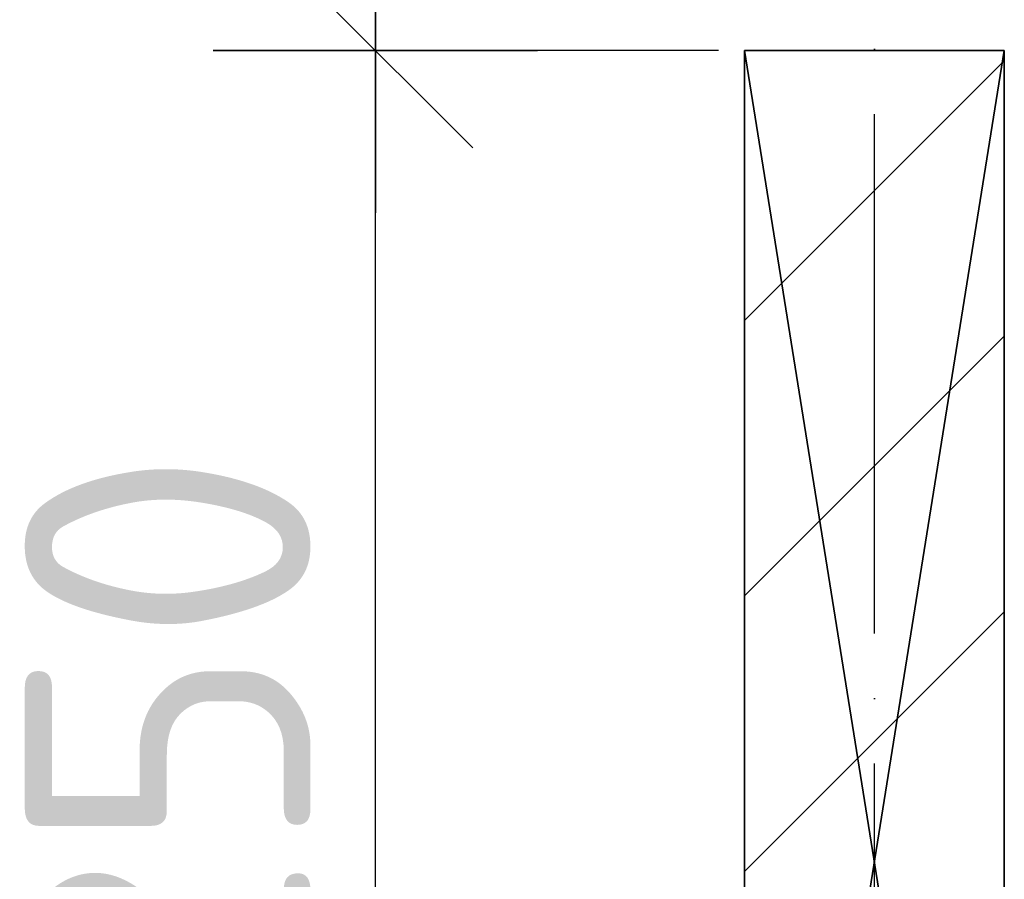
# Model space of a CAD drawing. Header units: millimetres. Extents: x 40580 to 559114, y -343730 to 81020.
# Tile 68 of 256: x 210082 to 210841, y -80192 to -79530. Entities that reach past the tile are written whole.
import ezdxf

# ---------------------------------------------------------------- set-up
doc = ezdxf.new("R2010")
doc.units = ezdxf.units.MM
doc.linetypes.add('______11', pattern=[500, 400, -50, 0, -50])
doc.linetypes.add('______5', pattern=[1100, 800, -100, 100, -100])
for name, color, linetype in [('____________', 7, 'Continuous'), ('___________________', 253, '______5'), ('______________________', 7, 'Continuous')]:
    doc.layers.add(name, color=color, linetype=linetype)
doc.styles.add('ISOCPEUR', font='isocpeur.ttf')

# ---------------------------------------------------------------- blocks, each defined once
blk = doc.blocks.new('ALL_ML_STRICH')
at = {"color": 0, "linetype": 'ByBlock', "lineweight": -2}
for p, q in [((0, -0.5), (0, 0.5)), ((-0.3, -0.3), (0.3, 0.3)), ((-1, 0), (0.5, 0))]:
    blk.add_line(p, q, dxfattribs=at)

msp = doc.modelspace()

# ---------------------------------------------------------------- linework, layer by layer
at = {"layer": '____________', "color": 253, "linetype": '______5'}
for p, q in [((210640.51, -79762.02), (210840.51, -79562.02)), ((210640.51, -80186.29), (210840.51, -79986.29))]:
    msp.add_line(p, q, dxfattribs=at)
at = {"layer": '____________', "color": 253, "linetype": '______11'}
msp.add_line((210640.51, -79974.15), (210840.51, -79774.15), dxfattribs=at)
at = {"layer": '___________________', "color": 253, "linetype": '______11'}
msp.add_line((210740.51, -85004.09), (210740.51, -64804.09), dxfattribs=at)
msp.add_line((210740.51, -85004.09), (210740.51, -64804.09), dxfattribs=at)
at = {"layer": '______________________', "color": 7, "linetype": 'Continuous'}
for p, q in [((210356.13, -79554.09), (210356.13, -77004.09)), ((210356.13, -80804.09), (210356.13, -79554.09))]:
    msp.add_line(p, q, dxfattribs=at)
at = {"layer": '______________________', "color": 253, "linetype": 'Continuous'}
msp.add_line((210620.51, -79554.09), (210356.13, -79554.09), dxfattribs=at)
msp.add_line((210620.51, -79554.09), (210356.13, -79554.09), dxfattribs=at)

# ---------------------------------------------------------------- block references
at = {"layer": '______________________', "color": 7, "linetype": 'Continuous', "xscale": 250, "yscale": 250, "zscale": 250}
for rotation in [270, 90]:
    msp.add_blockref('ALL_ML_STRICH', (210356.13, -79554.09), dxfattribs=dict(at, rotation=rotation))

# ---------------------------------------------------------------- texts
at = {"layer": '______________________', "color": 7, "style": 'ISOCPEUR'}
msp.add_text('1250', height=220, rotation=90, dxfattribs=at).set_placement((210306.13, -80432.09))

# ---------------------------------------------------------------- meshes
at = {"layer": '____________', "color": 7, "linetype": 'Continuous'}
mesh = msp.add_polyface(dxfattribs=at)
corners = [(210640.51, -79554.09, -3800), (210640.51, -80804.09, -3800), (210640.51, -80804.09, -350), (210640.51, -79554.09, -350)]
mesh.append_faces([[corners[k] for k in face] for face in [(1, 2, 0)]], dxfattribs={"vtx1": -1, "color": 7})
mesh.append_faces([[corners[k] for k in face] for face in [(2, 3, 0)]], dxfattribs={"vtx2": -1, "color": 7})
mesh = msp.add_polyface(dxfattribs=at)
corners = [(210840.51, -79554.09, -3800), (210640.51, -79554.09, -3800), (210640.51, -79554.09, -350), (210840.51, -79554.09, -350)]
mesh.append_faces([[corners[k] for k in face] for face in [(1, 2, 0)]], dxfattribs={"vtx1": -1, "color": 7})
mesh.append_faces([[corners[k] for k in face] for face in [(2, 3, 0)]], dxfattribs={"vtx2": -1, "color": 7})
mesh = msp.add_polyface(dxfattribs=at)
corners = [(210640.51, -80804.09, -350), (210840.51, -80804.09, -350), (210840.51, -79554.09, -350), (210640.51, -79554.09, -350)]
mesh.append_faces([[corners[k] for k in face] for face in [(1, 2, 0)]], dxfattribs={"vtx1": -1, "color": 7})
mesh.append_faces([[corners[k] for k in face] for face in [(2, 3, 0)]], dxfattribs={"vtx2": -1, "color": 7})
mesh = msp.add_polyface(dxfattribs=at)
corners = [(210840.51, -80804.09, -3800), (210640.51, -80804.09, -3800), (210640.51, -79554.09, -3800), (210840.51, -79554.09, -3800)]
mesh.append_faces([[corners[k] for k in face] for face in [(1, 2, 0)]], dxfattribs={"vtx1": -1, "color": 7})
mesh.append_faces([[corners[k] for k in face] for face in [(2, 3, 0)]], dxfattribs={"vtx2": -1, "color": 7})
mesh = msp.add_polyface(dxfattribs=at)
corners = [(210840.51, -80804.09, -3800), (210840.51, -79554.09, -3800), (210840.51, -79554.09, -350), (210840.51, -80804.09, -350)]
mesh.append_faces([[corners[k] for k in face] for face in [(1, 2, 0)]], dxfattribs={"vtx1": -1, "color": 7})
mesh.append_faces([[corners[k] for k in face] for face in [(2, 3, 0)]], dxfattribs={"vtx2": -1, "color": 7})

doc.saveas('drawing.dxf')
